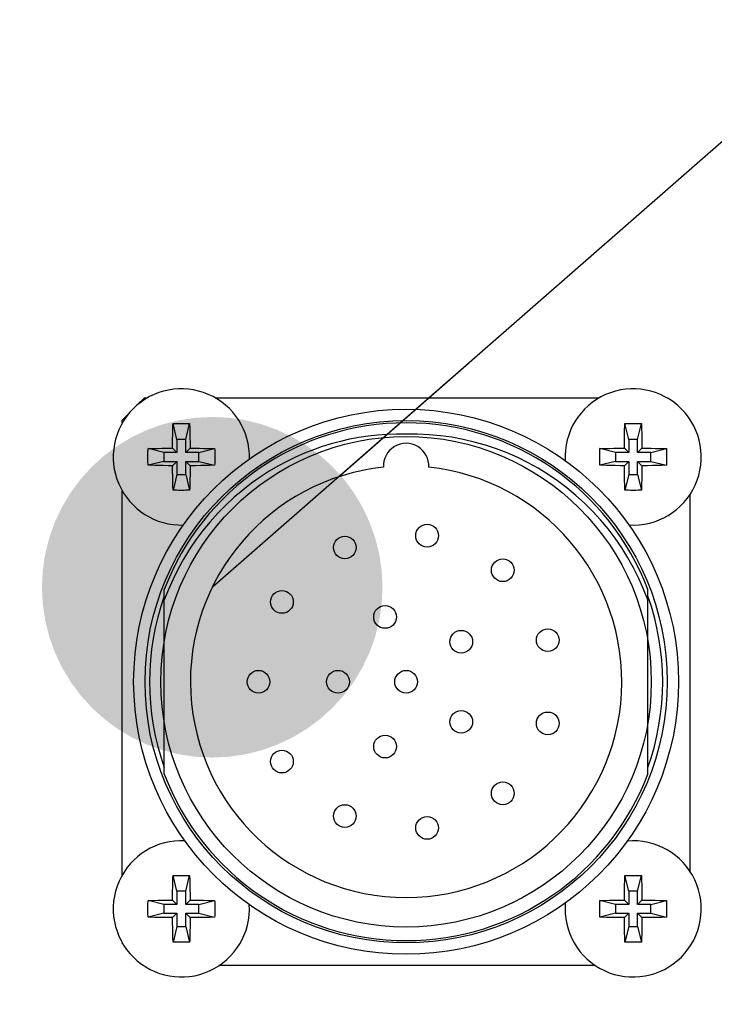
# Model space of a CAD drawing. Header units: millimetres. Extents: x 0 to 420, y 0 to 297.
# Tile 63 of 70: x 322 to 328, y 206 to 214. Entities that reach past the tile are written whole.
import ezdxf

# ---------------------------------------------------------------- set-up
doc = ezdxf.new("R2010")
doc.units = ezdxf.units.MM
doc.header["$LTSCALE"] = 23.1
doc.layers.get('0').update_dxf_attribs({"linetype": 'CONTINUOUS'})
for name, color, linetype in [('COMPONENTS', 7, 'CONTINUOUS'), ('DETAIL', 7, 'CONTINUOUS'), ('DIMENSION', 7, 'CONTINUOUS')]:
    doc.layers.add(name, color=color, linetype=linetype)
doc.styles.get("Standard").update_dxf_attribs({"font": 'arial.ttf'})
doc.dimstyles.new('DIMSTYLE_11', dxfattribs={"dimtxt": 3, "dimasz": 3, "dimexe": 0.18, "dimexo": 0.0625, "dimgap": 0.09, "dimtad": 1, "dimdec": 3, "dimlfac": 5, "dimdsep": 46, "dimtxsty": 'STANDARD', "dimblk": '_FILLED', "dimblk1": '_FILLED', "dimblk2": '_FILLED', "dimcen": 0.09, "dimadec": 0, "dimazin": 0, "dimtp": 0.5, "dimtm": 0.5, "dimtfac": 1, "dimtdec": 3, "dimtofl": 0, "dimtmove": 0, "dimatfit": 3, "dimldrblk": '_FILLED', "dimfxl": 1, "dimtolj": 1, "dimarcsym": 0})
doc.dimstyles.new('DIMSTYLE_12', dxfattribs={"dimtxt": 3, "dimasz": 3, "dimexe": 0.18, "dimexo": 0.0625, "dimgap": 0.09, "dimtad": 1, "dimdec": 1, "dimlfac": 5, "dimdsep": 46, "dimtxsty": 'STANDARD', "dimblk": '_FILLED', "dimblk1": '_FILLED', "dimblk2": '_FILLED', "dimcen": 0.09, "dimadec": 0, "dimazin": 0, "dimtp": 0.8, "dimtm": 0.8, "dimtfac": 1, "dimtdec": 1, "dimtofl": 0, "dimtmove": 0, "dimatfit": 3, "dimldrblk": '_FILLED', "dimfxl": 1, "dimtolj": 1, "dimarcsym": 0})
doc.dimstyles.new('DIMSTYLE_6', dxfattribs={"dimtxt": 3, "dimasz": 3, "dimexe": 0.18, "dimexo": 0.0625, "dimgap": 0.09, "dimtad": 1, "dimdec": 1, "dimlfac": 5, "dimdsep": 46, "dimtxsty": 'STANDARD', "dimblk": '_FILLED', "dimblk1": '_FILLED', "dimblk2": '_FILLED', "dimcen": 0.09, "dimadec": 0, "dimazin": 0, "dimtp": 0.3, "dimtm": 0.3, "dimtfac": 1, "dimtdec": 1, "dimtofl": 0, "dimtmove": 0, "dimatfit": 3, "dimldrblk": '_FILLED', "dimfxl": 1, "dimtolj": 1, "dimarcsym": 0})
doc.dimstyles.get("Standard").update_dxf_attribs({"dimtxt": 3, "dimasz": 3, "dimexe": 0.18, "dimexo": 0.0625, "dimgap": 0.09, "dimtad": 1, "dimdec": 3, "dimdsep": 46, "dimtxsty": 'STANDARD', "dimblk": '_FILLED', "dimblk1": '_FILLED', "dimblk2": '_FILLED', "dimcen": 0.09, "dimadec": 0, "dimazin": 0, "dimtol": 1, "dimtp": 0.001, "dimtm": 0.001, "dimtfac": 1, "dimtdec": 3, "dimtofl": 0, "dimtmove": 0, "dimatfit": 3, "dimldrblk": '_FILLED', "dimfxl": 1, "dimtolj": 1, "dimarcsym": 0})

# ---------------------------------------------------------------- blocks, each defined once
blk = doc.blocks.new('_FILLED')
at = {"color": 0, "linetype": 'BYBLOCK'}
blk.add_solid([(0, 0), (-1, 0.2), (-1, -0.2)], dxfattribs=at)
blk = doc.blocks.new('*D22')
at = {"layer": 'DIMENSION', "color": 2, "linetype": 'CONTINUOUS'}
for p, q in [((286.8897, 233.0485), (286.8897, 240.906)), ((344.8897, 226.7526), (344.8897, 240.906)), ((286.8897, 238.906), (315.8897, 238.906)), ((344.8897, 238.906), (315.8897, 238.906)), ((286.8897, 223.7481), (286.8897, 230.4733)), ((344.8897, 217.6861), (344.8897, 224.6658)), ((286.8897, 202.1966), (286.8897, 221.5281)), ((344.8897, 202.0659), (344.8897, 216.896))]:
    blk.add_line(p, q, dxfattribs=at)
at = {"layer": 'DIMENSION', "color": 2, "linetype": 'CONTINUOUS', "xscale": 3, "yscale": 3, "zscale": 3, "rotation": 180}
blk.add_blockref('_FILLED', (286.8897, 238.906), dxfattribs=at)
at = {"layer": 'DIMENSION', "color": 2, "linetype": 'CONTINUOUS', "xscale": 3, "yscale": 3, "zscale": 3}
blk.add_blockref('_FILLED', (344.8897, 238.906), dxfattribs=at)
at = {"layer": 'DIMENSION', "color": 2, "linetype": 'CONTINUOUS', "insert": (315.8897, 242.656), "char_height": 3, "width": 6.992565, "attachment_point": 2, "line_spacing_factor": 0.9}
blk.add_mtext('290', dxfattribs=at)
blk = doc.blocks.new('*D23')
at = {"layer": 'DIMENSION', "color": 2, "linetype": 'CONTINUOUS'}
for p, q in [((325.6799, 218.806), (336.9543, 218.806)), ((338.4888, 218.806), (379.8897, 218.806)), ((377.8897, 218.806), (377.8897, 178.3765)), ((377.8897, 137.9469), (377.8897, 178.3765)), ((348.8597, 137.9469), (379.8897, 137.9469))]:
    blk.add_line(p, q, dxfattribs=at)
at = {"layer": 'DIMENSION', "color": 2, "linetype": 'CONTINUOUS', "xscale": 3, "yscale": 3, "zscale": 3}
for p, rotation in [((377.8897, 218.806), 90), ((377.8897, 137.9469), 270)]:
    blk.add_blockref('_FILLED', p, dxfattribs=dict(at, rotation=rotation))
at = {"layer": 'DIMENSION', "color": 2, "linetype": 'CONTINUOUS', "insert": (374.1397, 178.3765), "char_height": 3, "width": 13.271375, "attachment_point": 2, "rotation": 90, "line_spacing_factor": 0.9}
blk.add_mtext('(404.3)', dxfattribs=at)
blk = doc.blocks.new('*D24')
at = {"layer": 'DIMENSION', "color": 2, "linetype": 'CONTINUOUS'}
for p, q in [((325.4131, 218.806), (369.8897, 218.806)), ((367.8897, 218.806), (367.8897, 207.3765)), ((367.8897, 195.9469), (367.8897, 207.3765)), ((338.2041, 195.9469), (369.8897, 195.9469))]:
    blk.add_line(p, q, dxfattribs=at)
at = {"layer": 'DIMENSION', "color": 2, "linetype": 'CONTINUOUS', "xscale": 3, "yscale": 3, "zscale": 3}
for p, rotation in [((367.8897, 218.806), 90), ((367.8897, 195.9469), 270)]:
    blk.add_blockref('_FILLED', p, dxfattribs=dict(at, rotation=rotation))
at = {"layer": 'DIMENSION', "color": 2, "linetype": 'CONTINUOUS', "insert": (364.1397, 207.3765), "char_height": 3, "width": 10.483271, "attachment_point": 2, "rotation": 90, "line_spacing_factor": 0.9}
blk.add_mtext('114.3', dxfattribs=at)

msp = doc.modelspace()

# ---------------------------------------------------------------- linework, layer by layer
at = {"layer": 'COMPONENTS', "color": 7, "linetype": 'CONTINUOUS'}
for p, q in [((323.18536, 211.04691), (323.21041, 211.04691)), ((323.80899, 211.04691), (327.19041, 211.04691)), ((327.78899, 211.04691), (327.79405, 211.04691)), ((322.9897, 210.8262), (322.9897, 210.85125)), ((323.47095, 210.68191), (323.43639, 210.82018)), ((323.54845, 210.68191), (323.58302, 210.82018)), ((323.58302, 210.82018), (323.58428, 210.77571)), ((327.45095, 210.68191), (327.41639, 210.82018)), ((327.52845, 210.68191), (327.56302, 210.82018)), ((327.56302, 210.82018), (327.56428, 210.77571)), ((323.43324, 210.68562), (323.4339, 210.72192)), ((323.4339, 210.72192), (323.43478, 210.76168)), ((323.58428, 210.77571), (323.58524, 210.73478)), ((323.58524, 210.73478), (323.58597, 210.69735)), ((327.41324, 210.68562), (327.4139, 210.72192)), ((327.4139, 210.72192), (327.41478, 210.76168)), ((327.56428, 210.77571), (327.56524, 210.73478)), ((327.56524, 210.73478), (327.56597, 210.69735)), ((323.43227, 210.60434), (323.43264, 210.64228)), ((323.43264, 210.64228), (323.43324, 210.68562)), ((323.47095, 210.68191), (323.47095, 210.56566)), ((323.54845, 210.68191), (323.47095, 210.68191)), ((323.54845, 210.56566), (323.54845, 210.68191)), ((323.58597, 210.69735), (323.58664, 210.65259)), ((327.41227, 210.60434), (327.41264, 210.64228)), ((327.41264, 210.64228), (327.41324, 210.68562)), ((327.45095, 210.68191), (327.45095, 210.56566)), ((327.52845, 210.68191), (327.45095, 210.68191)), ((327.52845, 210.56566), (327.52845, 210.68191)), ((327.56597, 210.69735), (327.56664, 210.65259)), ((323.21643, 210.60023), (323.2609, 210.60148)), ((323.3547, 210.56566), (323.21643, 210.60023)), ((323.2609, 210.60148), (323.30183, 210.60245)), ((323.30183, 210.60245), (323.33926, 210.60317)), ((323.33926, 210.60317), (323.38402, 210.60385)), ((323.3547, 210.56566), (323.3547, 210.48816)), ((323.47095, 210.56566), (323.3547, 210.56566)), ((323.47095, 210.56566), (323.43227, 210.60434)), ((323.54845, 210.56566), (323.58714, 210.60434)), ((323.6647, 210.56566), (323.54845, 210.56566)), ((323.58714, 210.60434), (323.62508, 210.60397)), ((323.62508, 210.60397), (323.66841, 210.60337)), ((323.6647, 210.56566), (323.80297, 210.60023)), ((323.6647, 210.48816), (323.6647, 210.56566)), ((323.66841, 210.60337), (323.70471, 210.60272)), ((323.70471, 210.60272), (323.74447, 210.60184)), ((327.19643, 210.60023), (327.2409, 210.60148)), ((327.3347, 210.56566), (327.19643, 210.60023)), ((327.2409, 210.60148), (327.28183, 210.60245)), ((327.28183, 210.60245), (327.31926, 210.60317)), ((327.31926, 210.60317), (327.36402, 210.60385)), ((327.3347, 210.56566), (327.3347, 210.48816)), ((327.45095, 210.56566), (327.3347, 210.56566)), ((327.45095, 210.56566), (327.41227, 210.60434)), ((327.52845, 210.56566), (327.56714, 210.60434)), ((327.6447, 210.56566), (327.52845, 210.56566)), ((327.56714, 210.60434), (327.60508, 210.60397)), ((327.60508, 210.60397), (327.64841, 210.60337)), ((327.6447, 210.56566), (327.78297, 210.60023)), ((327.6447, 210.48816), (327.6447, 210.56566)), ((327.64841, 210.60337), (327.68471, 210.60272)), ((327.68471, 210.60272), (327.72447, 210.60184)), ((323.3547, 210.48816), (323.21643, 210.45359)), ((323.3547, 210.48816), (323.47095, 210.48816)), ((323.47095, 210.48816), (323.43227, 210.44948)), ((323.47095, 210.48816), (323.47095, 210.37191)), ((323.54845, 210.37191), (323.54845, 210.48816)), ((323.54845, 210.48816), (323.58714, 210.44948)), ((323.54845, 210.48816), (323.6647, 210.48816)), ((323.6647, 210.48816), (323.80297, 210.45359)), ((323.7585, 210.45234), (323.71757, 210.45137)), ((323.80297, 210.45359), (323.7585, 210.45234)), ((327.3347, 210.48816), (327.19643, 210.45359)), ((327.3347, 210.48816), (327.45095, 210.48816)), ((327.45095, 210.48816), (327.41227, 210.44948)), ((327.45095, 210.48816), (327.45095, 210.37191)), ((327.52845, 210.37191), (327.52845, 210.48816)), ((327.52845, 210.48816), (327.56714, 210.44948)), ((327.52845, 210.48816), (327.6447, 210.48816)), ((327.6447, 210.48816), (327.78297, 210.45359)), ((327.7385, 210.45234), (327.69757, 210.45137)), ((327.78297, 210.45359), (327.7385, 210.45234)), ((323.31469, 210.45111), (323.27494, 210.45198)), ((323.35099, 210.45045), (323.31469, 210.45111)), ((323.39433, 210.44985), (323.35099, 210.45045)), ((323.43227, 210.44948), (323.39433, 210.44985)), ((323.43253, 210.42152), (323.43227, 210.44948)), ((323.43276, 210.40123), (323.43253, 210.42152)), ((323.43344, 210.35647), (323.43276, 210.40123)), ((323.47095, 210.37191), (323.43639, 210.23364)), ((323.47095, 210.37191), (323.54845, 210.37191)), ((323.54845, 210.37191), (323.58302, 210.23364)), ((323.58616, 210.3682), (323.58551, 210.3319)), ((323.58677, 210.41154), (323.58616, 210.3682)), ((323.58714, 210.44948), (323.58677, 210.41154)), ((323.68014, 210.45065), (323.63539, 210.44997)), ((323.71757, 210.45137), (323.68014, 210.45065)), ((327.29469, 210.45111), (327.25494, 210.45198)), ((327.33099, 210.45045), (327.29469, 210.45111)), ((327.37433, 210.44985), (327.33099, 210.45045)), ((327.41227, 210.44948), (327.37433, 210.44985)), ((327.41344, 210.35647), (327.41276, 210.40123)), ((327.45095, 210.37191), (327.41639, 210.23364)), ((327.45095, 210.37191), (327.52845, 210.37191)), ((327.52845, 210.37191), (327.56302, 210.23364)), ((327.56616, 210.3682), (327.56551, 210.3319)), ((327.56677, 210.41154), (327.56616, 210.3682)), ((327.56714, 210.44948), (327.56677, 210.41154)), ((327.66014, 210.45065), (327.61539, 210.44997)), ((327.69757, 210.45137), (327.66014, 210.45065)), ((323.43416, 210.31904), (323.43344, 210.35647)), ((323.43513, 210.27811), (323.43416, 210.31904)), ((323.58551, 210.3319), (323.58463, 210.29215)), ((327.41416, 210.31904), (327.41344, 210.35647)), ((327.41513, 210.27811), (327.41416, 210.31904)), ((327.56551, 210.3319), (327.56463, 210.29215)), ((322.9897, 206.8462), (322.9897, 210.22762)), ((323.43639, 210.23364), (323.43513, 210.27811)), ((327.41639, 210.23364), (327.41513, 210.27811)), ((327.9897, 210.19547), (327.9897, 206.87835)), ((323.3597, 207.73358), (323.3597, 209.36024)), ((327.6197, 207.73358), (327.6197, 209.36024)), ((323.47095, 206.70191), (323.43639, 206.84018)), ((323.54845, 206.70191), (323.58302, 206.84018)), ((323.58302, 206.84018), (323.58428, 206.79571)), ((327.41513, 206.79571), (327.41639, 206.84018)), ((327.45095, 206.70191), (327.41639, 206.84018)), ((327.52845, 206.70191), (327.56302, 206.84018)), ((327.56302, 206.84018), (327.56428, 206.79571)), ((323.43324, 206.70562), (323.4339, 206.74192)), ((323.4339, 206.74192), (323.43478, 206.78168)), ((323.58428, 206.79571), (323.58524, 206.75478)), ((323.58524, 206.75478), (323.58597, 206.71735)), ((327.41344, 206.71735), (327.41416, 206.75478)), ((327.41416, 206.75478), (327.41513, 206.79571)), ((327.56428, 206.79571), (327.56524, 206.75478)), ((327.56524, 206.75478), (327.56597, 206.71735)), ((323.43227, 206.62434), (323.43264, 206.66228)), ((323.43264, 206.66228), (323.43324, 206.70562)), ((323.47095, 206.70191), (323.47095, 206.58566)), ((323.54845, 206.70191), (323.47095, 206.70191)), ((323.54845, 206.58566), (323.54845, 206.70191)), ((323.58597, 206.71735), (323.58664, 206.67259)), ((327.41234, 206.63333), (327.41276, 206.67259)), ((327.41276, 206.67259), (327.41344, 206.71735)), ((327.45095, 206.70191), (327.45095, 206.58566)), ((327.52845, 206.70191), (327.45095, 206.70191)), ((327.52845, 206.58566), (327.52845, 206.70191)), ((327.56597, 206.71735), (327.56664, 206.67259)), ((323.21643, 206.62023), (323.2609, 206.62148)), ((323.3547, 206.58566), (323.21643, 206.62023)), ((323.2609, 206.62148), (323.30183, 206.62245)), ((323.30183, 206.62245), (323.33926, 206.62317)), ((323.33926, 206.62317), (323.38402, 206.62385)), ((323.3547, 206.58566), (323.3547, 206.50816)), ((323.47095, 206.58566), (323.3547, 206.58566)), ((323.47095, 206.58566), (323.43227, 206.62434)), ((323.54845, 206.58566), (323.58714, 206.62434)), ((323.6647, 206.58566), (323.54845, 206.58566)), ((323.58714, 206.62434), (323.62508, 206.62397)), ((323.62508, 206.62397), (323.66841, 206.62337)), ((323.6647, 206.58566), (323.80297, 206.62023)), ((323.6647, 206.50816), (323.6647, 206.58566)), ((323.66841, 206.62337), (323.70471, 206.62272)), ((323.70471, 206.62272), (323.74447, 206.62184)), ((327.19643, 206.62023), (327.2409, 206.62148)), ((327.3347, 206.58566), (327.19643, 206.62023)), ((327.2409, 206.62148), (327.28183, 206.62245)), ((327.28183, 206.62245), (327.31926, 206.62317)), ((327.31926, 206.62317), (327.36402, 206.62385)), ((327.3347, 206.58566), (327.3347, 206.50816)), ((327.45095, 206.58566), (327.3347, 206.58566)), ((327.41227, 206.62434), (327.41234, 206.63333)), ((327.45095, 206.58566), (327.41227, 206.62434)), ((327.52845, 206.58566), (327.56714, 206.62434)), ((327.6447, 206.58566), (327.52845, 206.58566)), ((327.56714, 206.62434), (327.60508, 206.62397)), ((327.60508, 206.62397), (327.64841, 206.62337)), ((327.6447, 206.58566), (327.78297, 206.62023)), ((327.6447, 206.50816), (327.6447, 206.58566)), ((327.64841, 206.62337), (327.68471, 206.62272)), ((327.68471, 206.62272), (327.72447, 206.62184)), ((323.3547, 206.50816), (323.21643, 206.47359)), ((323.31469, 206.47111), (323.27494, 206.47198)), ((323.35099, 206.47045), (323.31469, 206.47111)), ((323.39433, 206.46985), (323.35099, 206.47045)), ((323.3547, 206.50816), (323.47095, 206.50816)), ((323.43227, 206.46948), (323.39433, 206.46985)), ((323.47095, 206.50816), (323.43227, 206.46948)), ((323.43264, 206.43154), (323.43227, 206.46948)), ((323.47095, 206.50816), (323.47095, 206.39191)), ((323.54845, 206.39191), (323.54845, 206.50816)), ((323.54845, 206.50816), (323.58714, 206.46948)), ((323.54845, 206.50816), (323.6647, 206.50816)), ((323.58714, 206.46948), (323.58677, 206.43154)), ((323.68014, 206.47065), (323.63539, 206.46997)), ((323.6647, 206.50816), (323.80297, 206.47359)), ((323.71757, 206.47137), (323.68014, 206.47065)), ((323.7585, 206.47234), (323.71757, 206.47137)), ((323.80297, 206.47359), (323.7585, 206.47234)), ((327.3347, 206.50816), (327.19643, 206.47359)), ((327.29469, 206.47111), (327.25494, 206.47198)), ((327.33099, 206.47045), (327.29469, 206.47111)), ((327.37433, 206.46985), (327.33099, 206.47045)), ((327.3347, 206.50816), (327.45095, 206.50816)), ((327.41227, 206.46948), (327.37433, 206.46985)), ((327.45095, 206.50816), (327.41227, 206.46948)), ((327.45095, 206.50816), (327.45095, 206.39191)), ((327.52845, 206.39191), (327.52845, 206.50816)), ((327.52845, 206.50816), (327.56714, 206.46948)), ((327.52845, 206.50816), (327.6447, 206.50816)), ((327.56714, 206.46948), (327.56677, 206.43154)), ((327.58545, 206.46964), (327.56714, 206.46948)), ((327.62605, 206.47012), (327.58545, 206.46964)), ((327.67224, 206.47087), (327.62605, 206.47012)), ((327.6447, 206.50816), (327.78297, 206.47359)), ((327.71083, 206.47167), (327.67224, 206.47087)), ((327.7385, 206.47234), (327.71083, 206.47167)), ((327.78297, 206.47359), (327.7385, 206.47234)), ((323.47095, 206.39191), (323.43639, 206.25364)), ((323.47095, 206.39191), (323.54845, 206.39191)), ((323.54845, 206.39191), (323.58302, 206.25364)), ((323.58616, 206.3882), (323.58551, 206.3519)), ((323.58677, 206.43154), (323.58616, 206.3882)), ((327.41344, 206.37647), (327.41276, 206.42123)), ((327.45095, 206.39191), (327.41639, 206.25364)), ((327.45095, 206.39191), (327.52845, 206.39191)), ((327.52845, 206.39191), (327.56302, 206.25364)), ((327.5665, 206.41057), (327.56575, 206.36437)), ((327.56677, 206.43154), (327.5665, 206.41057)), ((323.43416, 206.33904), (323.43344, 206.37647)), ((323.43513, 206.29811), (323.43416, 206.33904)), ((323.43639, 206.25364), (323.43513, 206.29811)), ((323.58551, 206.3519), (323.58463, 206.31215)), ((327.41416, 206.33904), (327.41344, 206.37647)), ((327.41513, 206.29811), (327.41416, 206.33904)), ((327.41639, 206.25364), (327.41513, 206.29811)), ((327.56495, 206.32579), (327.56389, 206.28368)), ((327.56575, 206.36437), (327.56495, 206.32579)), ((322.9897, 206.24257), (322.9897, 206.24762)), ((327.56389, 206.28368), (327.56302, 206.25364)), ((327.15826, 206.04691), (323.84115, 206.04691))]:
    msp.add_line(p, q, dxfattribs=at)
for points in [[(323.43478, 210.76168), (323.43593, 210.80496), (323.43639, 210.82018)], [(323.43639, 210.82018), (323.45274, 210.82058), (323.46907, 210.82088), (323.48536, 210.82108), (323.5016, 210.82118), (323.51781, 210.82118), (323.53405, 210.82108), (323.55034, 210.82088), (323.56666, 210.82058), (323.58302, 210.82018)], [(327.41478, 210.76168), (327.41593, 210.80496), (327.41639, 210.82018)], [(327.41639, 210.82018), (327.43274, 210.82058), (327.44907, 210.82088), (327.46536, 210.82108), (327.4816, 210.82118), (327.49781, 210.82118), (327.51405, 210.82108), (327.53034, 210.82088), (327.54666, 210.82058), (327.56302, 210.82018)], [(325.4897, 210.72691), (325.40491, 210.72732), (325.32077, 210.72457), (325.23727, 210.71867), (325.15436, 210.70957), (325.0721, 210.69731), (324.99066, 210.68203), (324.91025, 210.66382), (324.83067, 210.64259), (324.75155, 210.61818), (324.67286, 210.59072), (324.59463, 210.56007), (324.51651, 210.52575), (324.43834, 210.4878), (324.36029, 210.44618), (324.28243, 210.40021), (324.20442, 210.34967), (324.12662, 210.2948), (324.05023, 210.23555), (323.9751, 210.17162), (323.90138, 210.10332), (323.83068, 210.0316), (323.76324, 209.95643), (323.69882, 209.87784), (323.63828, 209.79686), (323.58184, 209.71367), (323.52928, 209.62808), (323.48076, 209.54063), (323.43636, 209.45148), (323.396, 209.36047), (323.3597, 209.26758)], [(327.6197, 209.26758), (327.58201, 209.36369), (327.54011, 209.45764), (327.494, 209.54942), (327.44349, 209.63933), (327.38877, 209.72707), (327.33037, 209.81184), (327.26837, 209.89347), (327.20268, 209.97213), (327.13358, 210.04754), (327.06096, 210.11979), (326.98494, 210.18879), (326.90606, 210.25403), (326.82431, 210.31547), (326.73972, 210.37314), (326.65291, 210.42667), (326.56396, 210.47598), (326.47279, 210.52116), (326.37983, 210.562), (326.28493, 210.59854), (326.18823, 210.63075), (326.09053, 210.65837), (325.99192, 210.68136), (325.89231, 210.69977), (325.79223, 210.71354), (325.69186, 210.72264), (325.59102, 210.7271), (325.4897, 210.72691)], [(323.58664, 210.65259), (323.58706, 210.61333), (323.58714, 210.60434)], [(327.56664, 210.65259), (327.56706, 210.61333), (327.56714, 210.60434)], [(323.21542, 210.52691), (323.21545, 210.53933), (323.21554, 210.55168), (323.21568, 210.56394), (323.21588, 210.57612), (323.21613, 210.58821), (323.21643, 210.60023)], [(323.38402, 210.60385), (323.42328, 210.60427), (323.43227, 210.60434)], [(323.74447, 210.60184), (323.78776, 210.60068), (323.80297, 210.60023)], [(323.80297, 210.60023), (323.80328, 210.58821), (323.80353, 210.57612), (323.80373, 210.56394), (323.80387, 210.55168), (323.80395, 210.53933), (323.80398, 210.52691)], [(327.19542, 210.52691), (327.19545, 210.53933), (327.19554, 210.55168), (327.19568, 210.56394), (327.19588, 210.57612), (327.19613, 210.58821), (327.19643, 210.60023)], [(327.36402, 210.60385), (327.40328, 210.60427), (327.41227, 210.60434)], [(327.72447, 210.60184), (327.76776, 210.60068), (327.78297, 210.60023)], [(327.78297, 210.60023), (327.78328, 210.58821), (327.78353, 210.57612), (327.78373, 210.56394), (327.78387, 210.55168), (327.78395, 210.53933), (327.78398, 210.52691)], [(323.21643, 210.45359), (323.21613, 210.46561), (323.21588, 210.47771), (323.21568, 210.48988), (323.21554, 210.50215), (323.21545, 210.51449), (323.21542, 210.52691)], [(323.27494, 210.45198), (323.23165, 210.45314), (323.21643, 210.45359)], [(323.80398, 210.52691), (323.80395, 210.51449), (323.80387, 210.50215), (323.80373, 210.48988), (323.80353, 210.47771), (323.80328, 210.46561), (323.80297, 210.45359)], [(327.19643, 210.45359), (327.19613, 210.46561), (327.19588, 210.47771), (327.19568, 210.48988), (327.19554, 210.50215), (327.19545, 210.51449), (327.19542, 210.52691)], [(327.25494, 210.45198), (327.21165, 210.45314), (327.19643, 210.45359)], [(327.78398, 210.52691), (327.78395, 210.51449), (327.78387, 210.50215), (327.78373, 210.48988), (327.78353, 210.47771), (327.78328, 210.46561), (327.78297, 210.45359)], [(323.63539, 210.44997), (323.59612, 210.44955), (323.58714, 210.44948)], [(327.41276, 210.40123), (327.41234, 210.44049), (327.41227, 210.44948)], [(327.61539, 210.44997), (327.57612, 210.44955), (327.56714, 210.44948)], [(323.58463, 210.29215), (323.58347, 210.24886), (323.58302, 210.23364)], [(327.56463, 210.29215), (327.56347, 210.24886), (327.56302, 210.23364)], [(323.58302, 210.23364), (323.56666, 210.23324), (323.55034, 210.23294), (323.53405, 210.23274), (323.51781, 210.23264), (323.5016, 210.23264), (323.48536, 210.23274), (323.46907, 210.23294), (323.45274, 210.23324), (323.43639, 210.23364)], [(327.56302, 210.23364), (327.54666, 210.23324), (327.53034, 210.23294), (327.51405, 210.23274), (327.49781, 210.23264), (327.4816, 210.23264), (327.46536, 210.23274), (327.44907, 210.23294), (327.43274, 210.23324), (327.41639, 210.23364)], [(323.43478, 206.78168), (323.43593, 206.82496), (323.43639, 206.84018)], [(323.43639, 206.84018), (323.45274, 206.84058), (323.46907, 206.84088), (323.48536, 206.84108), (323.5016, 206.84118), (323.51781, 206.84118), (323.53405, 206.84108), (323.55034, 206.84088), (323.56666, 206.84058), (323.58302, 206.84018)], [(327.41639, 206.84018), (327.43274, 206.84058), (327.44907, 206.84088), (327.46536, 206.84108), (327.4816, 206.84118), (327.49781, 206.84118), (327.51405, 206.84108), (327.53034, 206.84088), (327.54666, 206.84058), (327.56302, 206.84018)], [(323.58664, 206.67259), (323.58706, 206.63333), (323.58714, 206.62434)], [(327.56664, 206.67259), (327.56706, 206.63333), (327.56714, 206.62434)], [(323.21542, 206.54691), (323.21545, 206.55933), (323.21554, 206.57168), (323.21568, 206.58394), (323.21588, 206.59612), (323.21613, 206.60821), (323.21643, 206.62023)], [(323.38402, 206.62385), (323.42328, 206.62427), (323.43227, 206.62434)], [(323.74447, 206.62184), (323.78776, 206.62068), (323.80297, 206.62023)], [(323.80297, 206.62023), (323.80328, 206.60821), (323.80353, 206.59612), (323.80373, 206.58394), (323.80387, 206.57168), (323.80395, 206.55933), (323.80398, 206.54691)], [(327.19542, 206.54691), (327.19545, 206.55933), (327.19554, 206.57168), (327.19568, 206.58394), (327.19588, 206.59612), (327.19613, 206.60821), (327.19643, 206.62023)], [(327.36402, 206.62385), (327.40328, 206.62427), (327.41227, 206.62434)], [(327.72447, 206.62184), (327.76776, 206.62068), (327.78297, 206.62023)], [(327.78297, 206.62023), (327.78328, 206.60821), (327.78353, 206.59612), (327.78373, 206.58394), (327.78387, 206.57168), (327.78395, 206.55933), (327.78398, 206.54691)], [(323.21643, 206.47359), (323.21613, 206.48561), (323.21588, 206.49771), (323.21568, 206.50988), (323.21554, 206.52215), (323.21545, 206.53449), (323.21542, 206.54691)], [(323.27494, 206.47198), (323.23165, 206.47314), (323.21643, 206.47359)], [(323.63539, 206.46997), (323.59612, 206.46955), (323.58714, 206.46948)], [(323.80398, 206.54691), (323.80395, 206.53449), (323.80387, 206.52215), (323.80373, 206.50988), (323.80353, 206.49771), (323.80328, 206.48561), (323.80297, 206.47359)], [(327.19643, 206.47359), (327.19613, 206.48561), (327.19588, 206.49771), (327.19568, 206.50988), (327.19554, 206.52215), (327.19545, 206.53449), (327.19542, 206.54691)], [(327.25494, 206.47198), (327.21165, 206.47314), (327.19643, 206.47359)], [(327.41276, 206.42123), (327.41234, 206.46049), (327.41227, 206.46948)], [(327.78398, 206.54691), (327.78395, 206.53449), (327.78387, 206.52215), (327.78373, 206.50988), (327.78353, 206.49771), (327.78328, 206.48561), (327.78297, 206.47359)], [(323.43344, 206.37647), (323.43276, 206.42123), (323.43264, 206.43154)], [(323.58463, 206.31215), (323.58347, 206.26886), (323.58302, 206.25364)], [(323.58302, 206.25364), (323.56666, 206.25324), (323.55034, 206.25294), (323.53405, 206.25274), (323.51781, 206.25264), (323.5016, 206.25264), (323.48536, 206.25274), (323.46907, 206.25294), (323.45274, 206.25324), (323.43639, 206.25364)], [(327.56302, 206.25364), (327.54666, 206.25324), (327.53034, 206.25294), (327.51405, 206.25274), (327.49781, 206.25264), (327.4816, 206.25264), (327.46536, 206.25274), (327.44907, 206.25294), (327.43274, 206.25324), (327.41639, 206.25364)]]:
    msp.add_lwpolyline(points, dxfattribs=at)
for centre, radius in [((325.4897, 208.54691), 2.4), ((325.4897, 208.54691), 2.3), ((325.4897, 208.54691), 2.16), ((325.67471, 209.83368), 0.1), ((324.94966, 209.72943), 0.1), ((326.34102, 209.52939), 0.1), ((324.39607, 209.24974), 0.1), ((325.30429, 209.11754), 0.1), ((325.97511, 208.89958), 0.1), ((326.73704, 208.91316), 0.1), ((324.1897, 208.54691), 0.1), ((324.8897, 208.54691), 0.1), ((325.4897, 208.54691), 0.1), ((325.97511, 208.19424), 0.1), ((326.73704, 208.18066), 0.1), ((325.30429, 207.97628), 0.1), ((324.39607, 207.84408), 0.1), ((326.34102, 207.56444), 0.1), ((324.94966, 207.36439), 0.1), ((325.67471, 207.26014), 0.1)]:
    msp.add_circle(centre, radius, dxfattribs=at)
for centre, radius, start, end in [((323.5097, 210.52691), 0.6, 358.34231, 271.672858), ((327.4897, 210.52691), 0.6, 266.353151, 182.984086), ((325.4897, 208.54691), 3.4, 132.667925, 134.875919), ((325.4897, 208.54691), 3.4, 47.113538, 47.332075), ((325.4897, 208.54691), 3.4, 135.124081, 137.332075), ((325.4897, 208.54691), 2.28, 20.899028, 159.100972), ((325.4897, 210.44691), 0.2, 356.983039, 183.016961), ((325.4897, 208.54691), 1.9, 96.033923, 83.966077), ((325.4897, 208.54691), 2.28, 200.899028, 339.100972), ((323.5097, 206.54691), 0.6, 86.923932, 3.627696), ((327.4897, 206.54691), 0.6, 174.980475, 95.106965), ((325.4897, 208.54691), 3.4, 222.667925, 222.886462)]:
    msp.add_arc(centre, radius, start, end, dxfattribs=at)
at = {"layer": 'COMPONENTS', "color": 9, "linetype": 'CONTINUOUS'}
for start, end in [(160.503006, 199.496973), (340.503006, 19.496973)]:
    msp.add_arc((325.4897, 208.54691), 2.26, start, end, dxfattribs=at)

# ---------------------------------------------------------------- dimensions: what is measured, and where the dimension line sits
at = {"layer": 'DIMENSION', "color": 2, "linetype": 'CONTINUOUS'}
dim = msp.add_linear_dim(base=(344.8897, 238.90599), p1=(286.8897, 202.19661), p2=(344.8897, 202.06594), dimstyle='DIMSTYLE_11', dxfattribs=at)
dim.commit()
dim.dimension.update_dxf_attribs({"geometry": '*D22', "text_midpoint": (312.39342, 241.15599), "dimtype": 160})
dim = msp.add_linear_dim(base=(367.88971, 195.94691), p1=(325.41313, 218.80599), p2=(338.20412, 195.94691), angle=270, dimstyle='DIMSTYLE_6', dxfattribs=at)
dim.commit()
dim.dimension.update_dxf_attribs({"geometry": '*D24', "text_midpoint": (367.98835, 202.69045), "dimtype": 160})
dim = msp.add_linear_dim(base=(377.88971, 137.94691), p1=(325.67992, 218.80599), p2=(348.8597, 137.94691), angle=270, text='(<>)', dimstyle='DIMSTYLE_12', dxfattribs=at)
dim.commit()
dim.dimension.update_dxf_attribs({"geometry": '*D23', "text_midpoint": (376.97019, 176.41891), "dimtype": 160})

# ---------------------------------------------------------------- leaders
at = {"layer": 'DETAIL', "color": 2, "linetype": 'CONTINUOUS'}
msp.add_leader([(323.7817, 209.37916), (346.11113, 228.90599), (351.11113, 228.90599)], dimstyle='STANDARD', override={"dimtad": 0, "dimldrblk": 'DOT'}, dxfattribs=at)

doc.saveas('drawing.dxf')
